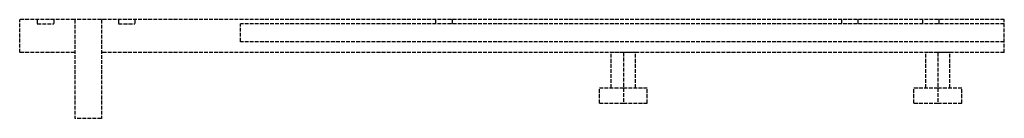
# Model space of a CAD drawing. Header units: millimetres. Extents: x -499 to 0, y 0 to 2018.
# Tile 2 of 2: x -388 to 0, y 1979 to 2018. Entities that reach past the tile are written whole.
import ezdxf

# ---------------------------------------------------------------- set-up
doc = ezdxf.new("R2010")
doc.units = ezdxf.units.MM
doc.header["$LTSCALE"] = 10
doc.linetypes.add('ALLCAD_Strich', pattern=[0.2, 0.15, -0.05])
doc.layers.add('BESCH_KONT_sich_schn_seit_2d', color=160, linetype='Continuous')

msp = doc.modelspace()

# ---------------------------------------------------------------- linework, layer by layer
at = {"layer": 'BESCH_KONT_sich_schn_seit_2d', "linetype": 'ALLCAD_Strich', "extrusion": (-1.09476e-47, 1, -2.22045e-16)}
for p, q in [((-366.5, 2018), (-388.2, 2018)), ((-388.2, 2005), (-388.2, 2018)), ((-381.25, 2018), (-381.25, 2016.3)), ((-381.25, 2016.3), (-374.75, 2016.3)), ((-374.75, 2018), (-374.75, 2016.3)), ((-356, 2018), (-366.5, 2018)), ((-366.5, 2018), (-366.5, 1979)), ((0, 2018), (-356, 2018)), ((-356, 2018), (-356, 1979)), ((-349.25, 2018), (-349.25, 2016.3)), ((-349.25, 2016.3), (-342.75, 2016.3)), ((-342.75, 2018), (-342.75, 2016.3)), ((0, 2016.3), (-301.2, 2016.3)), ((-301.2, 2009.3), (-301.2, 2016.3)), ((-224.25, 2018), (-224.25, 2016.3)), ((-217.75, 2018), (-217.75, 2016.3)), ((-64.25, 2018), (-64.25, 2016.3)), ((-57.75, 2018), (-57.75, 2016.3)), ((-32.25, 2018), (-32.25, 2016.3)), ((-25.75, 2018), (-25.75, 2016.3)), ((0, 2005), (0, 2018)), ((0, 2009.3), (-301.2, 2009.3)), ((-366.5, 2005), (-388.2, 2005)), ((0, 2005), (-356, 2005)), ((-150.2, 2005), (-154.95, 2005)), ((-154.95, 1991), (-154.95, 2005)), ((-145.45, 2005), (-150.2, 2005)), ((-150.2, 2005), (-150.2, 1991)), ((-145.45, 1991), (-145.45, 2005)), ((-26.2, 2005), (-30.95, 2005)), ((-30.95, 1991), (-30.95, 2005)), ((-21.45, 2005), (-26.2, 2005)), ((-26.2, 2005), (-26.2, 1991)), ((-21.45, 1991), (-21.45, 2005)), ((-159.65, 1991), (-150.2, 1991)), ((-159.65, 1985), (-159.65, 1991)), ((-150.2, 1991), (-140.75, 1991)), ((-150.2, 1991), (-150.2, 1985)), ((-140.75, 1985), (-140.75, 1991)), ((-35.65, 1991), (-26.2, 1991)), ((-35.65, 1985), (-35.65, 1991)), ((-26.2, 1991), (-16.75, 1991)), ((-26.2, 1991), (-26.2, 1985)), ((-16.75, 1985), (-16.75, 1991)), ((-159.65, 1985), (-150.2, 1985)), ((-150.2, 1985), (-140.75, 1985)), ((-35.65, 1985), (-26.2, 1985)), ((-26.2, 1985), (-16.75, 1985)), ((-356, 1979), (-366.5, 1979))]:
    msp.add_line(p, q, dxfattribs=at)

doc.saveas('drawing.dxf')
